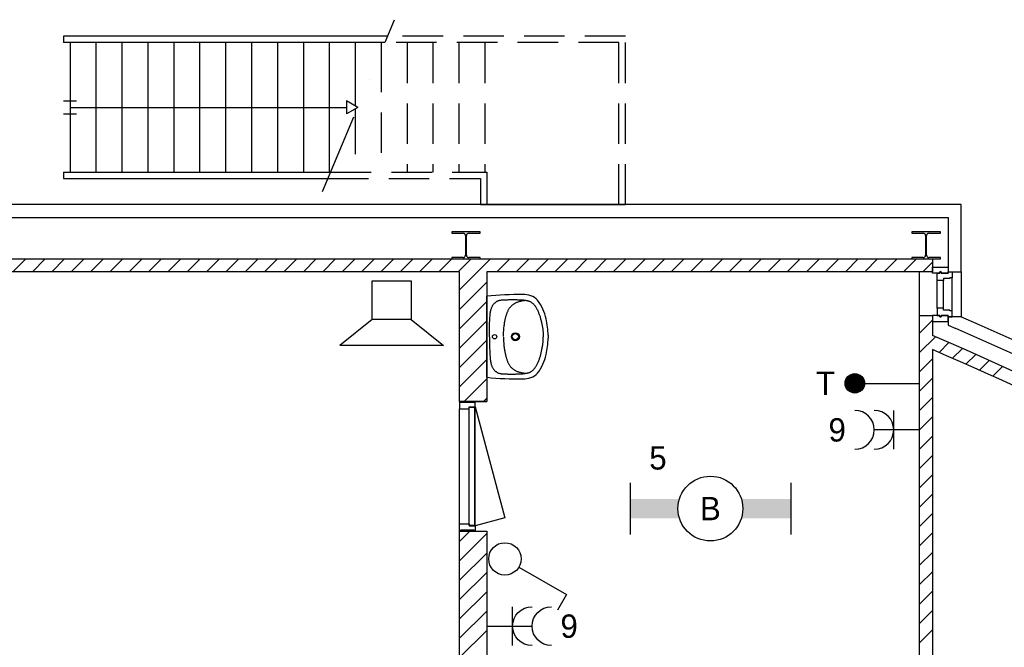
# Model space of a CAD drawing. Header units: millimetres. Extents: x -14827 to 65869, y -40284 to 56382.
# Tile 51 of 53: x 32330 to 39926, y 51538 to 56382. Entities that reach past the tile are written whole.
import ezdxf
from ezdxf.enums import TextEntityAlignment as Align

# ---------------------------------------------------------------- set-up
doc = ezdxf.new("R2010")
doc.units = ezdxf.units.MM
doc.header["$LTSCALE"] = 100
doc.header["$PDMODE"] = 1
for name, pattern in [('B0302', [12.5, 6.25, -3.125, 0, -3.125]), ('B0702', [4.6875, 3.125, -1.5625]), ('E_GOOT3', [5, 4, -1])]:
    doc.linetypes.add(name, pattern=pattern)
for name, color, linetype in [('AA31XI--_HOUT', 242, 'Continuous'), ('AA32XI--_HOUT', 242, 'Continuous'), ('AB$8A---_HULPLIJNEN', 7, 'Continuous'), ('AL$8A---_HULPLIJNEN', 1, 'Continuous'), ('EL6222--', 130, 'Continuous'), ('EL6311--', 130, 'Continuous'), ('EL6421--', 130, 'Continuous'), ('EL6441--', 130, 'Continuous'), ('xref', 9, 'Continuous')]:
    doc.layers.add(name, color=color, linetype=linetype)
doc.styles.add('BURO-018', font='BUROFONT', dxfattribs={"height": 180})

# ---------------------------------------------------------------- blocks, each defined once
blk = doc.blocks.new('AVB_IP')
at = {"layer": 'AL$8A---_HULPLIJNEN'}
blk.add_point((0, 0), dxfattribs=at)
blk = doc.blocks.new('1115B61240')
at = {"color": 0}
for p, q in [((-6.2, 2), (-6.2, -2)), ((6.2, 2), (6.2, -2))]:
    blk.add_line(p, q, dxfattribs=at)
at = {"color": 0, "linetype": 'Continuous'}
blk.add_circle((0, 0), 2.5, dxfattribs=at)
at = {"color": 0}
for points in [[(-2.5, 0.75), (-6.2, 0.75), (-2.5, -0.75), (-6.2, -0.75)], [(2.5, 0.75), (6.2, 0.75), (2.5, -0.75), (6.2, -0.75)]]:
    blk.add_solid(points, dxfattribs=at)
at = {"color": 0, "linetype": 'Continuous', "style": 'BURO-018'}
for tag, p in [('E_GKAST', (0, 8)), ('E_GROEP', (0, 5)), ('E_SGROEP', (4.5, 5)), ('E_ARMCODE', (0, 0)), ('E_SLET', (4.5, -3))]:
    blk.add_attdef(tag, text='', height=1.8, dxfattribs=at).set_placement(p, align=Align.MIDDLE)
blk = doc.blocks.new('111304A')
at = {"color": 0, "linetype": 'Continuous'}
for p, q in [((0, 1), (0, 4.5)), ((-1.5, 3), (1.5, 3))]:
    blk.add_line(p, q, dxfattribs=at)
for centre in [(0, 6), (0, 4.5)]:
    blk.add_arc(centre, 1.5, 180, 0, dxfattribs=at)
at = {"color": 0, "linetype": 'Continuous', "style": 'BURO-018'}
for tag, p in [('E_GKAST', (0, 11.5)), ('E_GROEP', (0, 8.5)), ('E_SGROEP', (4.5, 8.5))]:
    blk.add_attdef(tag, text='', height=1.8, dxfattribs=at).set_placement(p, align=Align.MIDDLE)
at = {"color": 0, "linetype": 'Continuous', "style": 'BURO-018', "flags": 1}
for tag, p in [('E_VERMCODE', (13, 8.5)), ('E_MATCODE', (0, 0))]:
    blk.add_attdef(tag, text='', height=1.8, dxfattribs=at).set_placement(p, align=Align.MIDDLE)
blk = doc.blocks.new('1114A1')
at = {"color": 0, "linetype": 'Continuous'}
for p, q in [((0.625, 3.333), (2.742, 7)), ((2.742, 7), (3.955, 6.3))]:
    blk.add_line(p, q, dxfattribs=at)
blk.add_circle((0, 2.25), 1.25, dxfattribs=at)
at = {"color": 0, "linetype": 'Continuous', "style": 'BURO-018'}
for tag, p in [('E_SLET1', (3.356, 9)), ('E_GROEP', (0, 0)), ('E_GKAST', (0, 0))]:
    blk.add_attdef(tag, text='', height=1.8, dxfattribs=at).set_placement(p, align=Align.MIDDLE)
at = {"color": 0, "linetype": 'Continuous', "style": 'BURO-018', "flags": 1}
for tag in ['E_MATCODE', 'E_SGROEP']:
    blk.add_attdef(tag, text='', height=1.8, dxfattribs=at).set_placement((0, 0), align=Align.MIDDLE)
blk = doc.blocks.new('E00008')
at = {"color": 0, "linetype": 'Continuous'}
blk.add_line((0, 6), (0, 1), dxfattribs=at)
at = {"color": 0, "const_width": 0.75}
blk.add_lwpolyline([(-0.375, 6, 1), (0.375, 6, 1)], format="xyb", close=True, dxfattribs=at)
at = {"color": 0, "linetype": 'Continuous'}
blk.add_circle((0, 6), 0.75, dxfattribs=at)
at = {"color": 7, "style": 'BURO-018'}
for tag, p in [('E_COMMENT1', (0, 12)), ('E_DCOM1', (0, 9))]:
    blk.add_attdef(tag, text='', height=1.8, dxfattribs=at).set_placement(p, align=Align.MIDDLE)
at = {"color": 0, "style": 'BURO-018'}
blk.add_attdef('E_TEXT1', text='', height=1.8, dxfattribs=at).set_placement((2.5, 6), align=Align.MIDDLE)
at = {"color": 0, "linetype": 'Continuous', "style": 'BURO-018', "flags": 1}
blk.add_attdef('E_MATCODE', text='', height=1.8, dxfattribs=at).set_placement((-49685.207, -14495.884), align=Align.MIDDLE)
blk = doc.blocks.new('090907')
at = {"color": 0, "linetype": 'Continuous'}
for p, q in [((4, 6), (-4, 6)), ((-1.5, 4), (-4, 6)), ((1.5, 4), (4, 6)), ((1.5, 4), (-1.5, 4)), ((-1.5, 4), (-1.5, 1)), ((1.5, 1), (1.5, 4)), ((-1.5, 1), (1.5, 1))]:
    blk.add_line(p, q, dxfattribs=at)
at = {"color": 0, "linetype": 'Continuous', "style": 'BURO-018'}
blk.add_attdef('E_SLET', text='', height=1.8, dxfattribs=at).set_placement((0, 8), align=Align.MIDDLE)
at = {"color": 0, "linetype": 'Continuous', "style": 'BURO-018', "flags": 1}
blk.add_attdef('E_MATCODE', text='', height=1.8, dxfattribs=at).set_placement((-49685.207, -14495.884), align=Align.MIDDLE)

msp = doc.modelspace()

# ---------------------------------------------------------------- hatches: boundary and pattern name
at = {"layer": 'AA31XI--_HOUT'}
h = msp.add_hatch(dxfattribs=at)
h.set_pattern_fill('', color=256, scale=880, style=0, pattern_type=0)
h.set_pattern_definition([])
h.paths.add_polyline_path([(39522.6, 54435), (39522.6, 54390), (39506.6, 54390), (39506.6, 54385), (39455.6, 54385), (39455.6, 54368), (39408.6, 54368), (39408.6, 54426), (39428.6, 54426), (39428.6, 54435), (39438.6, 54435), (39438.6, 54426), (39492.6, 54426), (39492.6, 54435)])
h = msp.add_hatch(dxfattribs=at)
h.set_pattern_fill('', color=256, scale=880, angle=90, style=0, pattern_type=0)
h.set_pattern_definition([])
h.paths.add_polyline_path([(39522.6, 54089), (39522.6, 54134), (39506.6, 54134), (39506.6, 54139), (39455.6, 54139), (39455.6, 54156), (39408.6, 54156), (39408.6, 54098), (39428.6, 54098), (39428.6, 54089), (39438.6, 54089), (39438.6, 54098), (39492.6, 54098), (39492.6, 54089)])
at = {"layer": 'AA32XI--_HOUT'}
h = msp.add_hatch(dxfattribs=at)
h.set_pattern_fill('', color=256, scale=880, style=0, pattern_type=0)
h.set_pattern_definition([])
h.paths.add_polyline_path([(35722.6, 53435), (35722.6, 53381), (35724.6, 53379), (35795.6, 53379), (35797.6, 53381), (35797.6, 53394), (35840.6, 53394), (35842.6, 53396), (35842.6, 53435), (35834.6, 53435), (35834.6, 53427), (35730.6, 53427), (35730.6, 53435)])
h = msp.add_hatch(dxfattribs=at)
h.set_pattern_fill('', color=256, scale=880, angle=90, style=0, pattern_type=0)
h.set_pattern_definition([])
h.paths.add_polyline_path([(35722.6, 52435), (35722.6, 52489), (35724.6, 52491), (35795.6, 52491), (35797.6, 52489), (35797.6, 52476), (35840.6, 52476), (35842.6, 52474), (35842.6, 52435), (35834.6, 52435), (35834.6, 52443), (35730.6, 52443), (35730.6, 52435)])

# ---------------------------------------------------------------- linework, layer by layer
at = {"layer": 'xref', "linetype": 'B0302'}
msp.add_line((34666.9, 55054.8), (35221, 56382.1), dxfattribs=at)
at = {"layer": 'xref'}
for p, q in [((32668, 56255), (32668, 56205)), ((35167.9, 56255), (32668, 56255)), ((35147, 56205), (32668, 56205)), ((32718, 56205), (32718, 55205)), ((32918, 56205), (32918, 55205)), ((33118, 56205), (33118, 55205)), ((33318, 56205), (33318, 55205)), ((33518, 56205), (33518, 55205)), ((33718, 56205), (33718, 55205)), ((33918, 56205), (33918, 55205)), ((34118, 56205), (34118, 55205)), ((34318, 56205), (34318, 55205)), ((34518, 56205), (34518, 55205)), ((34718, 56205), (34718, 55205)), ((34918, 56205), (34918, 55716.7)), ((35118, 56205), (35118, 56135.5)), ((32668, 55755), (32768, 55755)), ((32718, 55705), (34851.7, 55705)), ((34938.3, 55705), (34851.7, 55755)), ((34851.7, 55755), (34851.7, 55655)), ((34938.3, 55705), (34851.7, 55655)), ((34918, 55693.3), (34918, 55656.5)), ((32668, 55655), (32768, 55655)), ((32668, 55205), (34729.6, 55205)), ((32668, 55205), (32668, 55155)), ((32668, 55155), (34708.7, 55155)), ((39592.6, 54955), (11202.6, 54955)), ((35884.2, 54955), (37002.6, 54955)), ((39592.6, 54435), (39592.6, 54955)), ((11302.6, 54855), (39492.6, 54855)), ((39492.6, 54855), (39492.6, 54435)), ((35882.6, 54745), (35662.6, 54745)), ((35662.6, 54745), (35662.6, 54734)), ((35662.6, 54734), (35751.1, 54734)), ((35769.1, 54716), (35769.1, 54564)), ((35776.1, 54564), (35776.1, 54716)), ((35794.1, 54734), (35882.6, 54734)), ((35882.6, 54734), (35882.6, 54745)), ((39432.6, 54745), (39212.6, 54745)), ((39212.6, 54745), (39212.6, 54734)), ((39212.6, 54734), (39301.1, 54734)), ((39319.1, 54716), (39319.1, 54564)), ((39326.1, 54564), (39326.1, 54716)), ((39344.1, 54734), (39432.6, 54734)), ((39432.6, 54734), (39432.6, 54745)), ((35751.1, 54546), (35662.6, 54546)), ((35662.6, 54546), (35662.6, 54535)), ((35882.6, 54546), (35794.1, 54546)), ((35882.6, 54535), (35882.6, 54546)), ((39301.1, 54546), (39212.6, 54546)), ((39212.6, 54546), (39212.6, 54535)), ((39432.6, 54546), (39344.1, 54546)), ((39432.6, 54535), (39432.6, 54546)), ((30842.6, 54535), (39372.6, 54535)), ((32277.8, 54435), (32377.8, 54535)), ((32427.1, 54435), (32527.1, 54535)), ((32576.5, 54435), (32676.5, 54535)), ((32725.8, 54435), (32825.8, 54535)), ((32875.2, 54435), (32975.2, 54535)), ((33024.5, 54435), (33124.5, 54535)), ((33173.8, 54435), (33273.8, 54535)), ((33323.2, 54435), (33423.2, 54535)), ((33472.5, 54435), (33572.5, 54535)), ((33621.9, 54435), (33721.9, 54535)), ((33771.2, 54435), (33871.2, 54535)), ((33920.6, 54435), (34020.6, 54535)), ((34069.9, 54435), (34169.9, 54535)), ((34219.2, 54435), (34319.2, 54535)), ((34368.6, 54435), (34468.6, 54535)), ((34517.9, 54435), (34617.9, 54535)), ((34667.3, 54435), (34767.3, 54535)), ((34816.6, 54435), (34916.6, 54535)), ((34965.9, 54435), (35065.9, 54535)), ((35115.3, 54435), (35215.3, 54535)), ((35264.6, 54435), (35364.6, 54535)), ((35414, 54435), (35514, 54535)), ((35563.3, 54435), (35663.3, 54535)), ((35662.6, 54535), (35882.6, 54535)), ((35712.6, 54435), (35812.6, 54535)), ((35722.6, 54295.7), (35962, 54535)), ((36011.3, 54435), (36111.3, 54535)), ((36160.7, 54435), (36260.7, 54535)), ((36310, 54435), (36410, 54535)), ((36459.4, 54435), (36559.4, 54535)), ((36608.7, 54435), (36708.7, 54535)), ((36758, 54435), (36858, 54535)), ((36907.4, 54435), (37007.4, 54535)), ((37056.7, 54435), (37156.7, 54535)), ((37206.1, 54435), (37306.1, 54535)), ((37355.4, 54435), (37455.4, 54535)), ((37504.7, 54435), (37604.7, 54535)), ((37654.1, 54435), (37754.1, 54535)), ((37803.4, 54435), (37903.4, 54535)), ((37952.8, 54435), (38052.8, 54535)), ((38102.1, 54435), (38202.1, 54535)), ((38251.4, 54435), (38351.4, 54535)), ((38400.8, 54435), (38500.8, 54535)), ((38550.1, 54435), (38650.1, 54535)), ((38699.5, 54435), (38799.5, 54535)), ((38848.8, 54435), (38948.8, 54535)), ((38998.1, 54435), (39098.1, 54535)), ((39147.5, 54435), (39247.5, 54535)), ((39212.6, 54535), (39432.6, 54535)), ((39296.8, 54435), (39372.6, 54510.8)), ((39372.6, 54535), (39372.6, 54435)), ((39372.6, 54471), (39492.6, 54471)), ((39372.6, 54426), (39372.6, 54471)), ((39492.6, 54471), (39492.6, 54426)), ((35722.6, 54435), (30742.6, 54435)), ((35722.6, 53435), (35722.6, 54435)), ((39372.6, 54435), (35932.6, 54435)), ((35932.6, 54435), (35932.6, 53435)), ((39272.6, 54098), (39272.6, 54435)), ((39428.6, 54426), (39372.6, 54426)), ((39408.6, 54368), (39408.6, 54426)), ((39408.6, 54426), (39428.6, 54426)), ((39438.6, 54435), (39428.6, 54435)), ((39428.6, 54435), (39428.6, 54426)), ((39428.6, 54426), (39428.6, 54435)), ((39428.6, 54435), (39438.6, 54435)), ((39438.6, 54426), (39438.6, 54435)), ((39438.6, 54435), (39438.6, 54426)), ((39492.6, 54426), (39438.6, 54426)), ((39438.6, 54426), (39492.6, 54426)), ((39492.6, 54435), (39592.6, 54435)), ((39492.6, 54426), (39492.6, 54435)), ((39492.6, 54435), (39522.6, 54435)), ((39522.6, 54435), (39522.6, 54390)), ((39592.6, 54435), (39592.6, 54088.7)), ((35722.6, 54146.3), (35932.6, 54356.3)), ((39408.6, 54156), (39408.6, 54368)), ((39455.6, 54368), (39408.6, 54368)), ((39506.6, 54385), (39455.6, 54385)), ((39455.6, 54385), (39455.6, 54368)), ((39455.6, 54156), (39455.6, 54368)), ((39522.6, 54390), (39506.6, 54390)), ((39506.6, 54390), (39506.6, 54385)), ((39522.6, 54134), (39522.6, 54390)), ((35932.6, 53622.1), (35932.6, 54247.9)), ((35722.6, 53997), (35932.6, 54207)), ((35970.1, 54157.9), (35972, 54162.5)), ((35972, 54162.5), (35974, 54166.9)), ((35974, 54166.9), (35976.2, 54171.1)), ((35976.2, 54171.1), (35978.4, 54175.1)), ((35978.4, 54175.1), (35980.8, 54178.9)), ((35980.8, 54178.9), (35983.3, 54182.5)), ((35983.3, 54182.5), (35985.8, 54185.9)), ((35985.8, 54185.9), (35988.5, 54189.1)), ((35988.5, 54189.1), (35991.2, 54192.1)), ((35991.2, 54192.1), (35994, 54194.9)), ((35994, 54194.9), (35996.9, 54197.5)), ((35996.9, 54197.5), (35999.8, 54200)), ((35999.8, 54200), (36002.7, 54202.2)), ((36002.7, 54202.2), (36005.7, 54204.4)), ((36005.7, 54204.4), (36008.7, 54206.3)), ((36008.7, 54206.3), (36011.7, 54208.2)), ((36011.7, 54208.2), (36014.7, 54209.9)), ((36014.7, 54209.9), (36017.7, 54211.4)), ((36017.7, 54211.4), (36020.9, 54212.8)), ((36020.9, 54212.8), (36024.1, 54214.1)), ((36024.1, 54214.1), (36027.5, 54215.2)), ((36027.5, 54215.2), (36031, 54216.2)), ((36031, 54216.2), (36034.7, 54217)), ((36034.7, 54217), (36038.5, 54217.8)), ((36038.5, 54217.8), (36042.7, 54218.3)), ((36042.7, 54218.3), (36047, 54218.8)), ((36047, 54218.8), (36051.7, 54219.2)), ((36051.7, 54219.2), (36056.7, 54219.5)), ((36056.7, 54219.5), (36062, 54219.8)), ((36062, 54219.8), (36067.8, 54220.1)), ((36067.8, 54220.1), (36073.9, 54220.3)), ((36073.9, 54220.3), (36080.5, 54220.5)), ((36080.5, 54220.5), (36087.5, 54220.7)), ((36087.5, 54220.7), (36094.9, 54220.9)), ((36094.9, 54220.9), (36102.5, 54221.1)), ((36102.5, 54221.1), (36110.5, 54221.2)), ((36110.5, 54221.2), (36118.7, 54221.4)), ((36112.1, 54160.7), (36115.2, 54164.4)), ((36115.2, 54164.4), (36118.5, 54168)), ((36118.5, 54168), (36121.9, 54171.5)), ((36118.7, 54221.4), (36127.1, 54221.4)), ((36121.9, 54171.5), (36125.4, 54174.8)), ((36125.4, 54174.8), (36129, 54178)), ((36127.1, 54221.4), (36135.7, 54221.5)), ((36129, 54178), (36132.7, 54181)), ((36132.7, 54181), (36136.4, 54184)), ((36135.7, 54221.5), (36144.3, 54221.4)), ((36136.4, 54184), (36140.2, 54186.7)), ((36140.2, 54186.7), (36144, 54189.3)), ((36144, 54189.3), (36147.9, 54191.9)), ((36144.3, 54221.4), (36153.1, 54221.3)), ((36147.9, 54191.9), (36152, 54194.2)), ((36152, 54194.2), (36156.3, 54196.5)), ((36153.1, 54221.3), (36161.7, 54221.2)), ((36156.3, 54196.5), (36160.7, 54198.7)), ((36160.7, 54198.7), (36165.5, 54200.8)), ((36161.7, 54221.2), (36170.3, 54221)), ((36165.5, 54200.8), (36170.5, 54202.9)), ((36170.3, 54221), (36178.7, 54220.7)), ((36170.5, 54202.9), (36175.9, 54204.8)), ((36175.9, 54204.8), (36181.8, 54206.7)), ((36178.7, 54220.7), (36186.8, 54220.4)), ((36181.8, 54206.7), (36188.3, 54208.5)), ((36186.8, 54220.4), (36194.6, 54220)), ((36188.3, 54208.5), (36195.7, 54210.2)), ((36194.6, 54220), (36202, 54219.6)), ((36195.7, 54210.2), (36204, 54211.9)), ((36202, 54219.6), (36209, 54219.1)), ((36204, 54211.9), (36213.5, 54213.4)), ((36209, 54219.1), (36215.4, 54218.5)), ((36213.5, 54213.4), (36224.2, 54214.9)), ((36215.4, 54218.5), (36221.5, 54217.9)), ((36221.5, 54217.9), (36227.2, 54217.2)), ((36224.2, 54214.9), (36234.9, 54216.1)), ((36227.2, 54217.2), (36232.4, 54216.4)), ((36232.4, 54216.4), (36237.4, 54215.6)), ((36237.4, 54215.6), (36242, 54214.8)), ((36242, 54214.8), (36246.4, 54213.9)), ((36246.4, 54213.9), (36250.5, 54212.9)), ((36250.5, 54212.9), (36254.3, 54211.8)), ((36254.3, 54211.8), (36258, 54210.7)), ((36258, 54210.7), (36261.6, 54209.4)), ((36261.6, 54209.4), (36265, 54207.9)), ((36265, 54207.9), (36268.4, 54206.3)), ((36268.4, 54206.3), (36271.8, 54204.4)), ((36271.8, 54204.4), (36275.2, 54202.4)), ((36275.2, 54202.4), (36278.6, 54200.1)), ((36278.6, 54200.1), (36282, 54197.5)), ((36282, 54197.5), (36285.5, 54194.7)), ((36285.5, 54194.7), (36289, 54191.6)), ((36289, 54191.6), (36292.4, 54188.3)), ((36292.4, 54188.3), (36295.8, 54184.7)), ((36295.8, 54184.7), (36299.2, 54180.8)), ((36299.2, 54180.8), (36302.5, 54176.6)), ((36302.5, 54176.6), (36305.7, 54172.2)), ((36305.7, 54172.2), (36308.9, 54167.5)), ((36308.9, 54167.5), (36311.9, 54162.6)), ((36311.9, 54162.6), (36314.9, 54157.5)), ((35957.2, 54086), (35958.1, 54097)), ((35958.1, 54097), (35959.1, 54106.9)), ((35959.1, 54106.9), (35960.1, 54115.6)), ((35960.1, 54115.6), (35961.3, 54123.5)), ((35961.3, 54123.5), (35962.5, 54130.5)), ((35962.5, 54130.5), (35963.8, 54136.9)), ((35963.8, 54136.9), (35965.2, 54142.6)), ((35965.2, 54142.6), (35966.7, 54148)), ((35966.7, 54148), (35968.3, 54153)), ((35968.3, 54153), (35970.1, 54157.9)), ((36079.7, 54086.1), (36081.2, 54091.4)), ((36081.2, 54091.4), (36082.7, 54096.6)), ((36082.7, 54096.6), (36084.3, 54101.7)), ((36084.3, 54101.7), (36086, 54106.8)), ((36086, 54106.8), (36087.7, 54111.7)), ((36087.7, 54111.7), (36089.4, 54116.6)), ((36089.4, 54116.6), (36091.2, 54121.4)), ((36091.2, 54121.4), (36093.1, 54126.2)), ((36093.1, 54126.2), (36095.1, 54130.8)), ((36095.1, 54130.8), (36097.1, 54135.4)), ((36097.1, 54135.4), (36099.2, 54139.9)), ((36099.2, 54139.9), (36101.5, 54144.3)), ((36101.5, 54144.3), (36103.9, 54148.6)), ((36103.9, 54148.6), (36106.4, 54152.8)), ((36106.4, 54152.8), (36109.2, 54156.8)), ((36109.2, 54156.8), (36112.1, 54160.7)), ((36314.9, 54157.5), (36317.8, 54152.3)), ((36317.8, 54152.3), (36320.6, 54146.9)), ((36320.6, 54146.9), (36323.3, 54141.4)), ((36323.3, 54141.4), (36326, 54135.8)), ((36326, 54135.8), (36328.6, 54130.3)), ((36328.6, 54130.3), (36331, 54124.7)), ((36331, 54124.7), (36333.4, 54119)), ((36333.4, 54119), (36335.7, 54113.3)), ((36335.7, 54113.3), (36337.9, 54107.6)), ((36337.9, 54107.6), (36340, 54101.9)), ((36340, 54101.9), (36342, 54096.1)), ((36342, 54096.1), (36343.8, 54090.3)), ((36343.8, 54090.3), (36345.6, 54084.4)), ((39272.6, 50726.5), (39272.6, 54098)), ((39272.6, 54098), (39372.6, 54098)), ((39372.6, 54098), (39372.6, 53944.1)), ((39428.6, 54098), (39372.6, 54098)), ((39372.6, 54098), (39372.6, 54053)), ((39455.6, 54156), (39408.6, 54156)), ((39408.6, 54156), (39408.6, 54098)), ((39408.6, 54098), (39428.6, 54098)), ((39428.6, 54089), (39428.6, 54098)), ((39428.6, 54098), (39428.6, 54089)), ((39438.6, 54089), (39428.6, 54089)), ((39428.6, 54089), (39438.6, 54089)), ((39492.6, 54098), (39438.6, 54098)), ((39438.6, 54098), (39438.6, 54089)), ((39438.6, 54089), (39438.6, 54098)), ((39438.6, 54098), (39492.6, 54098)), ((39455.6, 54139), (39455.6, 54156)), ((39506.6, 54139), (39455.6, 54139)), ((39492.6, 54053), (39492.6, 54098)), ((39492.6, 54098), (39492.6, 54089)), ((39591.8, 54089), (39492.6, 54089)), ((39492.6, 54089), (39492.6, 54023.1)), ((39492.6, 54089), (39522.6, 54089)), ((39506.6, 54134), (39506.6, 54139)), ((39522.6, 54134), (39506.6, 54134)), ((39522.6, 54089), (39522.6, 54134)), ((35722.6, 53847.6), (35932.6, 54057.6)), ((35953.8, 53996.1), (35954.3, 54020.4)), ((35954.3, 54020.4), (35954.8, 54041)), ((35954.8, 54041), (35955.5, 54058.5)), ((35955.5, 54058.5), (35956.3, 54073.3)), ((35956.3, 54073.3), (35957.2, 54086)), ((36065.6, 54004.8), (36066.6, 54014.2)), ((36066.6, 54014.2), (36067.7, 54022.6)), ((36067.7, 54022.6), (36068.8, 54030.5)), ((36068.8, 54030.5), (36069.9, 54037.8)), ((36069.9, 54037.8), (36071, 54044.8)), ((36071, 54044.8), (36072.1, 54051.4)), ((36072.1, 54051.4), (36073.2, 54057.7)), ((36073.2, 54057.7), (36074.4, 54063.7)), ((36074.4, 54063.7), (36075.7, 54069.5)), ((36075.7, 54069.5), (36077, 54075.2)), ((36077, 54075.2), (36078.3, 54080.7)), ((36078.3, 54080.7), (36079.7, 54086.1)), ((36345.6, 54084.4), (36347.2, 54078.5)), ((36347.2, 54078.5), (36348.8, 54072.6)), ((36348.8, 54072.6), (36350.3, 54066.6)), ((36350.3, 54066.6), (36351.7, 54060.6)), ((36351.7, 54060.6), (36353.1, 54054.6)), ((36353.1, 54054.6), (36354.5, 54048.5)), ((36354.5, 54048.5), (36355.9, 54042.4)), ((36355.9, 54042.4), (36357.2, 54036.2)), ((36357.2, 54036.2), (36358.5, 54029.9)), ((36358.5, 54029.9), (36359.8, 54023.6)), ((36359.8, 54023.6), (36361.1, 54017.3)), ((36361.1, 54017.3), (36362.3, 54011)), ((36362.3, 54011), (36363.4, 54004.6)), ((39272.6, 53962.8), (39372.6, 54062.8)), ((39372.6, 54053), (39492.6, 54053)), ((39492.6, 54023.1), (39551.9, 53997.3)), ((35953.3, 53934.8), (35953.5, 53967.8)), ((35953.5, 53967.8), (35953.8, 53996.1)), ((36061.1, 53936.3), (36061.9, 53953.6)), ((36061.9, 53953.6), (36062.7, 53969)), ((36062.7, 53969), (36063.6, 53982.4)), ((36063.6, 53982.4), (36064.6, 53994.3)), ((36064.6, 53994.3), (36065.6, 54004.8)), ((36363.4, 54004.6), (36364.4, 53998.2)), ((36364.4, 53998.2), (36365.3, 53991.8)), ((36365.3, 53991.8), (36366, 53985.4)), ((36366, 53985.4), (36366.7, 53978.9)), ((36366.7, 53978.9), (36367.2, 53972.2)), ((36367.2, 53972.2), (36367.6, 53965.4)), ((36367.6, 53965.4), (36367.8, 53958.3)), ((36367.9, 53943.2), (36367.7, 53935)), ((36367.9, 53926.6), (36367.7, 53934.8)), ((36367.8, 53958.3), (36367.9, 53951)), ((36367.9, 53951), (36367.9, 53943.2)), ((36406.6, 53946.4), (36406.6, 53923.6)), ((39272.6, 53813.5), (39394, 53934.9)), ((35722.6, 53698.3), (35932.6, 53908.3)), ((35953.3, 53932.4), (35953.7, 53899.5)), ((35953.7, 53899.5), (35954.2, 53871.1)), ((35954.2, 53871.1), (35954.8, 53846.9)), ((36061.1, 53931.7), (36062, 53914.3)), ((36062, 53914.3), (36062.9, 53898.9)), ((36062.9, 53898.9), (36063.9, 53885.5)), ((36063.9, 53885.5), (36065, 53873.6)), ((36065, 53873.6), (36066, 53863.1)), ((36066, 53863.1), (36067.1, 53853.8)), ((36361.6, 53852.4), (36362.7, 53858.8)), ((36362.7, 53858.8), (36363.8, 53865.1)), ((36363.8, 53865.1), (36364.8, 53871.5)), ((36364.8, 53871.5), (36365.6, 53878)), ((36365.6, 53878), (36366.4, 53884.4)), ((36366.4, 53884.4), (36367, 53890.9)), ((36367, 53890.9), (36367.4, 53897.5)), ((36367.4, 53897.5), (36367.8, 53904.4)), ((36367.8, 53904.4), (36367.9, 53911.5)), ((36368, 53918.8), (36367.9, 53926.6)), ((36367.9, 53911.5), (36368, 53918.8)), ((39422.3, 53813.8), (39498.3, 53889.8)), ((35954.8, 53846.9), (35955.5, 53826.3)), ((35955.5, 53826.3), (35956.3, 53808.8)), ((35956.3, 53808.8), (35957.2, 53793.9)), ((35957.2, 53793.9), (35958.1, 53781.3)), ((36067.1, 53853.8), (36068.2, 53845.3)), ((36068.2, 53845.3), (36069.4, 53837.5)), ((36069.4, 53837.5), (36070.5, 53830.2)), ((36070.5, 53830.2), (36071.7, 53823.2)), ((36071.7, 53823.2), (36072.8, 53816.6)), ((36072.8, 53816.6), (36074, 53810.3)), ((36074, 53810.3), (36075.2, 53804.3)), ((36075.2, 53804.3), (36076.5, 53798.5)), ((36076.5, 53798.5), (36077.8, 53792.8)), ((36077.8, 53792.8), (36079.2, 53787.3)), ((36079.2, 53787.3), (36080.6, 53781.9)), ((36344.8, 53779.4), (36346.5, 53785.3)), ((36346.5, 53785.3), (36348.1, 53791.2)), ((36348.1, 53791.2), (36349.7, 53797.1)), ((36349.7, 53797.1), (36351.1, 53803.1)), ((36351.1, 53803.1), (36352.5, 53809.1)), ((36352.5, 53809.1), (36353.9, 53815.1)), ((36353.9, 53815.1), (36355.2, 53821.2)), ((36355.2, 53821.2), (36356.5, 53827.4)), ((36356.5, 53827.4), (36357.8, 53833.6)), ((36357.8, 53833.6), (36359.1, 53839.8)), ((36359.1, 53839.8), (36360.4, 53846.1)), ((36360.4, 53846.1), (36361.6, 53852.4)), ((39372.6, 53835.2), (39372.6, 50726.5)), ((39526.3, 53768.5), (39602.2, 53844.4)), ((39630.1, 53722.9), (39705.9, 53798.7)), ((35722.6, 53549), (35932.6, 53759)), ((35958.1, 53781.3), (35959.1, 53770.2)), ((35959.1, 53770.2), (35960.2, 53760.4)), ((35960.2, 53760.4), (35961.3, 53751.7)), ((35961.3, 53751.7), (35962.4, 53743.8)), ((35962.4, 53743.8), (35963.7, 53736.8)), ((35963.7, 53736.8), (35965, 53730.5)), ((35965, 53730.5), (35966.5, 53724.7)), ((35966.5, 53724.7), (35968, 53719.3)), ((35968, 53719.3), (35969.7, 53714.3)), ((35969.7, 53714.3), (35971.5, 53709.5)), ((35971.5, 53709.5), (35973.4, 53704.9)), ((36080.6, 53781.9), (36082.1, 53776.6)), ((36082.1, 53776.6), (36083.7, 53771.4)), ((36083.7, 53771.4), (36085.3, 53766.3)), ((36085.3, 53766.3), (36087, 53761.3)), ((36087, 53761.3), (36088.8, 53756.3)), ((36088.8, 53756.3), (36090.6, 53751.5)), ((36090.6, 53751.5), (36092.4, 53746.7)), ((36092.4, 53746.7), (36094.3, 53741.9)), ((36094.3, 53741.9), (36096.3, 53737.3)), ((36096.3, 53737.3), (36098.3, 53732.7)), ((36098.3, 53732.7), (36100.5, 53728.2)), ((36100.5, 53728.2), (36102.8, 53723.8)), ((36102.8, 53723.8), (36105.2, 53719.6)), ((36105.2, 53719.6), (36107.8, 53715.4)), ((36107.8, 53715.4), (36110.6, 53711.4)), ((36110.6, 53711.4), (36113.5, 53707.5)), ((36113.5, 53707.5), (36116.6, 53703.8)), ((36310.3, 53701.9), (36313.3, 53706.9)), ((36313.3, 53706.9), (36316.3, 53712)), ((36316.3, 53712), (36319.1, 53717.2)), ((36319.1, 53717.2), (36321.9, 53722.6)), ((36321.9, 53722.6), (36324.6, 53728.1)), ((36324.6, 53728.1), (36327.2, 53733.7)), ((36327.2, 53733.7), (36329.8, 53739.3)), ((36329.8, 53739.3), (36332.2, 53744.9)), ((36332.2, 53744.9), (36334.6, 53750.6)), ((36334.6, 53750.6), (36336.8, 53756.3)), ((36336.8, 53756.3), (36339, 53762)), ((36339, 53762), (36341, 53767.8)), ((36341, 53767.8), (36343, 53773.6)), ((36343, 53773.6), (36344.8, 53779.4)), ((39272.6, 53664.1), (39372.6, 53764.1)), ((39733.5, 53677), (39809.2, 53752.7)), ((35973.4, 53704.9), (35975.5, 53700.5)), ((35975.5, 53700.5), (35977.7, 53696.3)), ((35977.7, 53696.3), (35979.9, 53692.3)), ((35979.9, 53692.3), (35982.3, 53688.5)), ((35982.3, 53688.5), (35984.8, 53684.9)), ((35984.8, 53684.9), (35987.4, 53681.5)), ((35987.4, 53681.5), (35990.1, 53678.4)), ((35990.1, 53678.4), (35992.8, 53675.4)), ((35992.8, 53675.4), (35995.6, 53672.6)), ((35995.6, 53672.6), (35998.5, 53670)), ((35998.5, 53670), (36001.4, 53667.6)), ((36001.4, 53667.6), (36004.4, 53665.3)), ((36004.4, 53665.3), (36007.4, 53663.2)), ((36007.4, 53663.2), (36010.4, 53661.2)), ((36010.4, 53661.2), (36013.4, 53659.4)), ((36013.4, 53659.4), (36016.4, 53657.8)), ((36016.4, 53657.8), (36019.5, 53656.2)), ((36019.5, 53656.2), (36022.6, 53654.8)), ((36022.6, 53654.8), (36025.8, 53653.6)), ((36025.8, 53653.6), (36029.2, 53652.5)), ((36029.2, 53652.5), (36032.7, 53651.5)), ((36032.7, 53651.5), (36036.4, 53650.7)), ((36036.4, 53650.7), (36040.3, 53650)), ((36040.3, 53650), (36044.4, 53649.5)), ((36044.4, 53649.5), (36048.8, 53649)), ((36048.8, 53649), (36053.5, 53648.6)), ((36053.5, 53648.6), (36058.5, 53648.3)), ((36058.5, 53648.3), (36063.8, 53648.1)), ((36063.8, 53648.1), (36069.5, 53647.9)), ((36069.5, 53647.9), (36075.7, 53647.7)), ((36075.7, 53647.7), (36082.3, 53647.5)), ((36082.3, 53647.5), (36089.3, 53647.4)), ((36089.3, 53647.4), (36096.6, 53647.2)), ((36096.6, 53647.2), (36104.3, 53647.1)), ((36104.3, 53647.1), (36112.3, 53647)), ((36112.3, 53647), (36120.5, 53646.9)), ((36116.6, 53703.8), (36119.9, 53700.2)), ((36119.9, 53700.2), (36123.4, 53696.8)), ((36120.5, 53646.9), (36128.9, 53646.9)), ((36123.4, 53696.8), (36126.9, 53693.5)), ((36126.9, 53693.5), (36130.5, 53690.3)), ((36128.9, 53646.9), (36137.4, 53646.9)), ((36130.5, 53690.3), (36134.2, 53687.3)), ((36134.2, 53687.3), (36138, 53684.4)), ((36137.4, 53646.9), (36146.1, 53647)), ((36138, 53684.4), (36141.7, 53681.7)), ((36141.7, 53681.7), (36145.6, 53679.1)), ((36145.6, 53679.1), (36149.5, 53676.6)), ((36146.1, 53647), (36154.8, 53647.1)), ((36149.5, 53676.6), (36153.6, 53674.2)), ((36153.6, 53674.2), (36157.9, 53672)), ((36154.8, 53647.1), (36163.5, 53647.3)), ((36157.9, 53672), (36162.4, 53669.8)), ((36162.4, 53669.8), (36167.1, 53667.7)), ((36163.5, 53647.3), (36172.1, 53647.6)), ((36167.1, 53667.7), (36172.2, 53665.7)), ((36172.1, 53647.6), (36180.5, 53647.9)), ((36172.2, 53665.7), (36177.6, 53663.8)), ((36177.6, 53663.8), (36183.5, 53662)), ((36180.5, 53647.9), (36188.6, 53648.3)), ((36183.5, 53662), (36190, 53660.2)), ((36188.6, 53648.3), (36196.4, 53648.7)), ((36190, 53660.2), (36197.4, 53658.5)), ((36196.4, 53648.7), (36203.8, 53649.2)), ((36197.4, 53658.5), (36205.8, 53656.9)), ((36203.8, 53649.2), (36210.7, 53649.8)), ((36205.8, 53656.9), (36215.2, 53655.4)), ((36210.7, 53649.8), (36217.2, 53650.4)), ((36215.2, 53655.4), (36226, 53654)), ((36217.2, 53650.4), (36223.2, 53651)), ((36223.2, 53651), (36228.9, 53651.7)), ((36226, 53654), (36236.6, 53652.9)), ((36228.9, 53651.7), (36234.2, 53652.5)), ((36234.2, 53652.5), (36239.1, 53653.3)), ((36239.1, 53653.3), (36243.8, 53654.2)), ((36243.8, 53654.2), (36248.1, 53655.2)), ((36248.1, 53655.2), (36252.2, 53656.2)), ((36252.2, 53656.2), (36256.1, 53657.3)), ((36256.1, 53657.3), (36259.7, 53658.5)), ((36259.7, 53658.5), (36263.3, 53659.8)), ((36263.3, 53659.8), (36266.7, 53661.3)), ((36266.7, 53661.3), (36270.1, 53662.9)), ((36270.1, 53662.9), (36273.5, 53664.8)), ((36273.5, 53664.8), (36276.8, 53666.9)), ((36276.8, 53666.9), (36280.2, 53669.2)), ((36280.2, 53669.2), (36283.6, 53671.8)), ((36283.6, 53671.8), (36287.1, 53674.6)), ((36287.1, 53674.6), (36290.5, 53677.7)), ((36290.5, 53677.7), (36294, 53681)), ((36294, 53681), (36297.4, 53684.7)), ((36297.4, 53684.7), (36300.7, 53688.6)), ((36300.7, 53688.6), (36304, 53692.8)), ((36304, 53692.8), (36307.2, 53697.2)), ((36307.2, 53697.2), (36310.3, 53701.9)), ((39836.7, 53630.8), (39912.3, 53706.4)), ((35758, 53435), (35932.6, 53609.6)), ((39272.6, 53514.8), (39372.6, 53614.8)), ((35932.6, 53435), (35722.6, 53435)), ((35722.6, 53435), (35932.6, 53435)), ((35722.6, 53435), (35722.6, 53381)), ((35730.6, 53435), (35722.6, 53435)), ((35730.6, 53427), (35730.6, 53435)), ((35834.6, 53427), (35730.6, 53427)), ((35842.6, 53435), (35834.6, 53435)), ((35834.6, 53435), (35834.6, 53427)), ((35842.6, 53396), (35842.6, 53435)), ((35907.4, 53435), (35932.6, 53460.3)), ((39272.6, 53365.4), (39372.6, 53465.4)), ((35722.6, 53381), (35724.6, 53379)), ((35722.6, 52491), (35722.6, 53379)), ((35724.6, 53379), (35795.6, 53379)), ((35795.6, 53379), (35797.6, 53381)), ((35797.6, 53381), (35797.6, 53394)), ((35797.6, 53394), (35840.6, 53394)), ((35797.6, 53390), (35837.6, 53392)), ((35797.6, 52480), (35797.6, 53390)), ((35797.6, 52491), (35797.6, 53379)), ((35837.6, 53392), (35837.6, 52478)), ((35840.6, 53394), (35842.6, 53396)), ((35842.6, 52476), (35842.6, 53394)), ((35842.6, 53394), (36072.1, 52537.5)), ((39272.6, 53216.1), (39372.6, 53316.1)), ((39272.6, 53066.8), (39372.6, 53166.8)), ((39272.6, 52917.4), (39372.6, 53017.4)), ((39272.6, 52768.1), (39372.6, 52868.1)), ((39272.6, 52618.7), (39372.6, 52718.7)), ((39272.6, 52469.4), (39372.6, 52569.4)), ((36072.1, 52537.5), (35842.6, 52476)), ((35722.6, 52489), (35724.6, 52491)), ((35722.6, 52435), (35722.6, 52489)), ((35722.6, 50730), (35722.6, 52435)), ((35722.6, 52435), (35932.6, 52435)), ((35722.6, 52435), (35932.6, 52435)), ((35722.6, 52354.2), (35803.4, 52435)), ((35730.6, 52435), (35722.6, 52435)), ((35724.6, 52491), (35795.6, 52491)), ((35834.6, 52443), (35730.6, 52443)), ((35730.6, 52443), (35730.6, 52435)), ((35795.6, 52491), (35797.6, 52489)), ((35797.6, 52489), (35797.6, 52476)), ((35837.6, 52478), (35797.6, 52480)), ((35797.6, 52476), (35840.6, 52476)), ((35834.6, 52435), (35834.6, 52443)), ((35842.6, 52435), (35834.6, 52435)), ((35840.6, 52476), (35842.6, 52474)), ((35842.6, 52474), (35842.6, 52435)), ((35932.6, 52435), (35932.6, 50730)), ((39272.6, 52320.1), (39372.6, 52420.1)), ((35722.6, 52204.9), (35932.6, 52414.9)), ((35722.6, 52055.6), (35932.6, 52265.6)), ((39272.6, 52170.7), (39372.6, 52270.7)), ((35722.6, 51906.2), (35932.6, 52116.2)), ((39272.6, 52021.4), (39372.6, 52121.4)), ((35722.6, 51756.9), (35932.6, 51966.9)), ((39272.6, 51872), (39372.6, 51972)), ((35722.6, 51607.5), (35932.6, 51817.5)), ((39272.6, 51722.7), (39372.6, 51822.7)), ((35722.6, 51458.2), (35932.6, 51668.2)), ((39272.6, 51573.4), (39372.6, 51673.4))]:
    msp.add_line(p, q, dxfattribs=at)
at = {"layer": 'xref', "linetype": 'B0702'}
for p, q in [((37002.6, 56255), (35167.9, 56255)), ((37002.6, 54955), (37002.6, 56255)), ((36952.6, 56205), (35147, 56205)), ((35318, 56205), (35318, 55205)), ((35518, 56205), (35518, 55205)), ((35718, 56205), (35718, 55205)), ((35918, 56205), (35918, 55205)), ((36952.6, 54955), (36952.6, 56205)), ((35118, 56135.5), (35118, 55205)), ((34918, 55656.5), (34918, 55205)), ((34708.7, 55155), (35884.2, 55155)), ((34729.6, 55205), (35934.2, 55205)), ((35884.2, 55155), (35884.2, 54955)), ((35934.2, 55205), (35934.2, 54955))]:
    msp.add_line(p, q, dxfattribs=at)
at = {"layer": 'xref'}
for centre, radius in [((35993.7, 53935), 16.6), ((36154, 53935), 31.1), ((36154, 53935), 24.3)]:
    msp.add_circle(centre, radius, dxfattribs=at)
for centre, radius, start, end in [((35751.1, 54716), 18, 0, 90), ((35794.1, 54716), 18, 90, 180), ((39301.1, 54716), 18, 0, 90), ((39344.1, 54716), 18, 90, 180), ((35751.1, 54564), 18, 270, 0), ((35794.1, 54564), 18, 180, 270), ((39301.1, 54564), 18, 270, 0), ((39344.1, 54564), 18, 180, 270), ((36171.7, 51954.1), 2306.2, 89.0294, 95.94933), ((36220.3, 54112.5), 147.9, 44.63329, 93.71602), ((36210.7, 54260), 1.182765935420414e-11, 92.53169, 90.20171), ((36025.4, 53993.7), 373.7, 12.12849, 36.57556), ((26367.6, 23680), 33160, 58.08076, 66.49691), ((35673.9, 53918.1), 733.2, 2.21268, 12.12849), ((26367.6, 23680), 32940, 58.10038, 66.74595), ((26367.6, 23680), 33060, 58.08965, 66.49691), ((35673.9, 53951.9), 733.2, 347.87151, 357.78732), ((36025.4, 53876.4), 373.7, 323.42444, 347.87151), ((26367.6, 23680), 32840, 60.15098, 66.67096), ((36220.3, 53757.6), 147.9, 266.28398, 315.36671), ((36171.7, 55915.9), 2306.2, 264.05067, 270.9706)]:
    msp.add_arc(centre, radius, start, end, dxfattribs=at)

# ---------------------------------------------------------------- block references
at = {"layer": 'AB$8A---_HULPLIJNEN', "extrusion": (0, 0, -1), "xscale": 0.2, "yscale": 0.2, "zscale": -0.2, "rotation": 270}
msp.add_blockref('AVB_IP', (-39522.6, 54435), dxfattribs=at)
at = {"layer": 'AB$8A---_HULPLIJNEN', "xscale": 0.1999999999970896, "yscale": 0.1999999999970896, "zscale": 0.2, "rotation": 90}
msp.add_blockref('AVB_IP', (39522.6, 54089), dxfattribs=at)
at = {"layer": 'EL6222--'}
ref = msp.add_blockref('111304A', (39372.6, 53216.1), dxfattribs=dict(at, xscale=100, yscale=100, zscale=100, rotation=90))
ref.add_attrib('E_GROEP', '9', dxfattribs={"layer": '0', "color": 7, "linetype": 'Continuous', "height": 180, "style": 'BURO-018'}).set_placement((38636.6, 53216.1), align=Align.MIDDLE)
ref = msp.add_blockref('111304A', (35832.6, 51701.3), dxfattribs=dict(at, xscale=-100, yscale=100, zscale=100, rotation=270))
ref.add_attrib('E_GROEP', '9', dxfattribs={"layer": '0', "color": 7, "linetype": 'Continuous', "height": 180, "style": 'BURO-018'}).set_placement((36568.6, 51701.3), align=Align.MIDDLE)
at = {"layer": 'EL6311--'}
ref = msp.add_blockref('1115B61240', (37658.4, 52608.5), dxfattribs=dict(at, xscale=100, yscale=100, zscale=100))
ref.add_attrib('E_ARMCODE', 'B', dxfattribs={"layer": '0', "color": 7, "linetype": 'Continuous', "height": 180, "style": 'BURO-018'}).set_placement((37658.4, 52608.5), align=Align.MIDDLE)
ref.add_attrib('E_GROEP', '5', dxfattribs={"layer": '0', "color": 7, "linetype": 'Continuous', "height": 180, "style": 'BURO-018'}).set_placement((37253.5, 52998.5), align=Align.MIDDLE)
at = {"layer": 'EL6311--', "xscale": 100, "yscale": 100, "zscale": 100, "rotation": 270}
msp.add_blockref('1114A1', (35848, 52220.1), dxfattribs=at)
at = {"layer": 'EL6421--', "linetype": 'E_GOOT3', "xscale": -100, "yscale": 100, "zscale": 100, "rotation": 180}
msp.add_blockref('090907', (35199.8, 54467.4), dxfattribs=at)
at = {"layer": 'EL6441--'}
ref = msp.add_blockref('E00008', (39372.6, 53575.2), dxfattribs=dict(at, xscale=100, yscale=100, zscale=100, rotation=90))
ref.add_attrib('E_TEXT1', 'T', dxfattribs={"layer": '0', "color": 1, "height": 180, "style": 'BURO-018'}).set_placement((38547.1, 53576.3), align=Align.MIDDLE)

doc.saveas('drawing.dxf')
